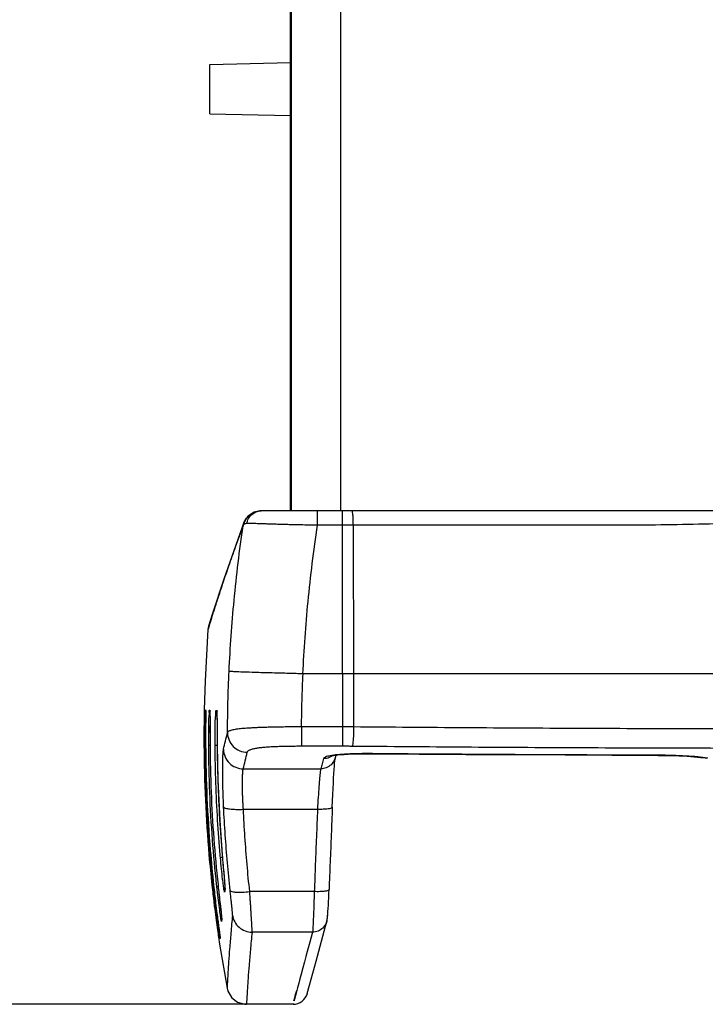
# Model space of a CAD drawing. Header units: inches. Extents: x 0 to 34, y 0 to 22.
# Tile 108 of 119: x 24.9 to 26.3, y 8 to 10. Entities that reach past the tile are written whole.
import ezdxf

# ---------------------------------------------------------------- set-up
doc = ezdxf.new("R2010")
doc.units = ezdxf.units.IN
doc.header["$LTSCALE"] = 1.87
doc.header["$MEASUREMENT"] = 0
doc.layers.get('0').update_dxf_attribs({"linetype": 'CONTINUOUS'})
doc.layers.add('DIMENSIONS', color=7, linetype='CONTINUOUS')
doc.styles.get("Standard").update_dxf_attribs({"font": 'txt', "width": 0.8})
doc.dimstyles.new('DIMSTYLE_1', dxfattribs={"dimtxt": 0.125, "dimasz": 0.18, "dimexe": 0.18, "dimexo": 0.0625, "dimgap": 0.09, "dimtad": 0, "dimtih": 1, "dimtoh": 1, "dimdec": 3, "dimzin": 4, "dimdsep": 46, "dimtxsty": 'STANDARD', "dimblk": '_FILLED', "dimblk1": '_FILLED', "dimblk2": '_FILLED', "dimcen": 0.09, "dimadec": 0, "dimazin": 0, "dimtp": 0.001, "dimtm": 0.001, "dimtfac": 1, "dimtdec": 3, "dimtofl": 0, "dimtmove": 0, "dimatfit": 3, "dimldrblk": '_FILLED', "dimfxl": 1, "dimtolj": 1, "dimtzin": 4, "dimarcsym": 0})

# ---------------------------------------------------------------- blocks, each defined once
blk = doc.blocks.new('_FILLED')
at = {"color": 0, "linetype": 'BYBLOCK'}
blk.add_solid([(0, 0), (-1, 0.174), (-1, -0.174)], dxfattribs=at)
blk = doc.blocks.new('*D7')
at = {"layer": 'DIMENSIONS', "color": 2, "linetype": 'CONTINUOUS'}
for p, q in [((25.4619, 19.6179), (23.6001, 19.6179)), ((23.7251, 19.6179), (23.7251, 14.3046)), ((23.7251, 8.0279), (23.7251, 14.0546)), ((25.4619, 8.0279), (23.6001, 8.0279))]:
    blk.add_line(p, q, dxfattribs=at)
at = {"layer": 'DIMENSIONS', "color": 2, "linetype": 'CONTINUOUS', "xscale": 0.18, "yscale": 0.18, "zscale": 0.18}
for p, rotation in [((23.7251, 19.6179), 90), ((23.7251, 8.0279), 270)]:
    blk.add_blockref('_FILLED', p, dxfattribs=dict(at, rotation=rotation))
at = {"layer": 'DIMENSIONS', "color": 2, "linetype": 'CONTINUOUS', "width": 0.8}
for s, p in [('[', (23.6876, 14.1171)), (']', (24.3876, 14.1171)), ('11.590', (22.9626, 14.1171)), ('294.39', (23.7876, 14.1171))]:
    blk.add_text(s, height=0.125, dxfattribs=at).set_placement(p)

msp = doc.modelspace()

# ---------------------------------------------------------------- linework, layer by layer
at = {"color": 7, "linetype": 'CONTINUOUS'}
for p, q in [((25.4796, 9.0279), (25.4796, 18.6179)), ((25.4816, 9.0279), (25.4816, 18.6179)), ((25.5816, 9.0279), (25.5816, 18.6179)), ((25.3166, 9.9329), (25.4796, 9.9366)), ((25.3166, 9.8329), (25.3166, 9.9329)), ((25.3166, 9.8329), (25.4796, 9.8291)), ((27.716, 9.0279), (25.4201, 9.0279)), ((25.5347, 8.9989), (25.5347, 9.0279)), ((25.5851, 8.6979), (25.5851, 9.0279)), ((25.3854, 9.0042), (25.3444, 8.8896)), ((25.3854, 9.0042), (25.3832, 8.9982)), ((25.3838, 8.998), (25.3854, 9.0042)), ((25.3875, 9.009), (25.3854, 9.0043)), ((25.3854, 9.0042), (25.3854, 9.0043)), ((25.3854, 9.0042), (25.3854, 9.0043)), ((25.3964, 9.0195), (25.3935, 9.0169)), ((25.3964, 9.0195), (25.3965, 9.0196)), ((25.607, 8.9989), (25.5851, 8.9989)), ((25.607, 8.9989), (25.6078, 8.6979)), ((25.3138, 8.7941), (25.3126, 8.7876)), ((27.6016, 8.6979), (25.5053, 8.6979)), ((25.5851, 8.6979), (25.5851, 8.5908)), ((25.6078, 8.6979), (25.6078, 8.5907)), ((25.3049, 8.6245), (25.3049, 8.6245)), ((25.3075, 8.6245), (25.3079, 8.6244)), ((25.3155, 8.6242), (25.3163, 8.6242)), ((25.329, 8.6237), (25.3302, 8.6237)), ((25.308, 8.6184), (25.308, 8.616)), ((25.308, 8.616), (25.308, 8.6096)), ((25.3306, 8.6179), (25.3306, 8.6182)), ((25.3306, 8.6182), (25.3306, 8.6178)), ((25.3306, 8.6178), (25.3307, 8.6163)), ((25.5023, 8.5908), (25.5851, 8.5908)), ((25.5023, 8.5908), (25.5023, 8.5515)), ((25.5851, 8.5908), (25.5851, 8.5515)), ((25.3311, 8.5651), (25.3312, 8.5527)), ((25.3066, 8.5535), (25.3079, 8.5536)), ((25.3141, 8.5533), (25.3168, 8.5533)), ((25.3168, 8.5532), (25.3168, 8.5532)), ((25.3271, 8.5528), (25.3312, 8.5528)), ((25.3312, 8.5527), (25.3312, 8.5527)), ((25.5023, 8.5515), (25.5851, 8.5515)), ((25.5717, 8.5328), (25.57, 8.5267)), ((25.5702, 8.5273), (25.5703, 8.5276)), ((25.642, 8.5357), (25.6456, 8.5357)), ((25.6456, 8.5357), (25.6459, 8.5359)), ((26.2248, 8.5325), (26.2249, 8.5327)), ((26.3105, 8.5284), (26.3204, 8.5272)), ((25.384, 8.5052), (25.5412, 8.5052)), ((25.3843, 8.4231), (25.5345, 8.4231)), ((25.3414, 8.3308), (25.3414, 8.3308)), ((25.3329, 8.2701), (25.3329, 8.2701)), ((25.3329, 8.2701), (25.3335, 8.2645)), ((25.3468, 8.2669), (25.3464, 8.2643)), ((25.3464, 8.2551), (25.3464, 8.2643)), ((25.3467, 8.2685), (25.3468, 8.2663)), ((25.3468, 8.2663), (25.3468, 8.266)), ((25.528, 8.2563), (25.3972, 8.2563)), ((25.34, 8.2056), (25.3399, 8.2052)), ((25.34, 8.2056), (25.3401, 8.2039)), ((25.3401, 8.2039), (25.3402, 8.2037)), ((25.5317, 8.1156), (25.5534, 8.1962)), ((25.5244, 8.1742), (25.402, 8.1742)), ((25.336, 8.15), (25.3512, 8.0605)), ((25.336, 8.15), (25.336, 8.15)), ((25.5184, 8.0664), (25.5317, 8.1156)), ((25.5139, 8.05), (25.5184, 8.0664)), ((25.4869, 8.0279), (25.3905, 8.0279))]:
    msp.add_line(p, q, dxfattribs=at)
for points in [[(25.42, 9.0279), (25.4176, 9.0278), (25.4063, 9.0254), (25.3965, 9.0196)], [(25.4154, 9.0274), (25.406, 9.0252), (25.3965, 9.0196)], [(25.3935, 9.0169), (25.3873, 9.0085), (25.3854, 9.0043)], [(25.3964, 9.0195), (25.3939, 9.0173), (25.3875, 9.009)], [(25.3444, 8.8896), (25.3213, 8.8183), (25.3138, 8.7941)], [(25.3126, 8.7876), (25.3066, 8.6834), (25.3049, 8.6245)], [(25.308, 8.6217), (25.308, 8.6213), (25.308, 8.6201), (25.308, 8.6184)], [(25.308, 8.6096), (25.3079, 8.601), (25.3079, 8.5959), (25.3079, 8.5842)], [(25.3165, 8.6198), (25.3165, 8.62), (25.3165, 8.6193)], [(25.3165, 8.6193), (25.3166, 8.6178), (25.3166, 8.6155), (25.3166, 8.6123), (25.3167, 8.6086)], [(25.3167, 8.6086), (25.3167, 8.6042), (25.3167, 8.5992)], [(25.3307, 8.6163), (25.3307, 8.614), (25.3308, 8.6109), (25.3308, 8.6071)], [(25.3308, 8.6071), (25.3309, 8.6027), (25.3309, 8.5977), (25.331, 8.5922), (25.331, 8.5861), (25.3311, 8.5651)], [(25.3079, 8.5842), (25.3079, 8.5777), (25.3079, 8.5709), (25.3079, 8.5638), (25.3079, 8.5565), (25.3079, 8.5535)], [(25.3167, 8.5992), (25.3167, 8.5874), (25.3167, 8.5807), (25.3167, 8.5735), (25.3168, 8.566), (25.3168, 8.5581), (25.3168, 8.5532)], [(25.3312, 8.5527), (25.3325, 8.4828), (25.3363, 8.4004), (25.3414, 8.3308)], [(25.5625, 8.5311), (25.5628, 8.5312), (25.5669, 8.5321), (25.5759, 8.5334), (25.5887, 8.5344), (25.6047, 8.5353), (25.6229, 8.5356), (25.6423, 8.5357)], [(25.5645, 8.4272), (25.565, 8.4402), (25.5656, 8.453), (25.5661, 8.465), (25.5667, 8.4762), (25.5672, 8.4864), (25.5678, 8.4956), (25.5683, 8.5037), (25.5688, 8.5107), (25.5692, 8.5166), (25.5696, 8.5213), (25.57, 8.5249), (25.5702, 8.5273)], [(25.6456, 8.5357), (25.8349, 8.5343), (26.0363, 8.5332), (26.2248, 8.5325)], [(26.2248, 8.5325), (26.231, 8.5325), (26.2501, 8.5322), (26.2679, 8.5316), (26.2841, 8.5307), (26.2983, 8.5296), (26.3105, 8.5284)], [(26.2298, 8.5325), (26.2491, 8.5322), (26.2671, 8.5316), (26.2834, 8.5307), (26.2978, 8.5297), (26.3101, 8.5285), (26.3202, 8.5272), (26.3237, 8.5267)], [(25.3414, 8.3308), (25.3421, 8.3226), (25.3429, 8.3131), (25.3437, 8.3041)], [(25.3437, 8.3041), (25.3451, 8.2884), (25.3456, 8.2819), (25.3461, 8.2763)], [(25.3335, 8.2645), (25.3344, 8.2559), (25.3353, 8.2476), (25.3362, 8.2397), (25.337, 8.2325), (25.3378, 8.2259), (25.3384, 8.2201), (25.339, 8.2152)], [(25.3461, 8.2763), (25.3464, 8.2719), (25.3467, 8.2685)], [(25.5534, 8.1961), (25.5539, 8.1982), (25.5544, 8.2013), (25.5547, 8.2041), (25.5551, 8.2074), (25.5554, 8.2114), (25.5557, 8.2162), (25.5561, 8.2219), (25.5565, 8.2285), (25.5568, 8.2358), (25.5572, 8.2438), (25.5576, 8.2524), (25.5579, 8.2603)], [(25.339, 8.2152), (25.3394, 8.211), (25.3398, 8.2078), (25.34, 8.2056)], [(25.5534, 8.1962), (25.5542, 8.1998), (25.5546, 8.2025), (25.5549, 8.2053), (25.5552, 8.2087)], [(25.3349, 8.1801), (25.3352, 8.1783), (25.3356, 8.1748), (25.336, 8.1718), (25.3363, 8.1694), (25.3366, 8.1675), (25.3367, 8.1662)], [(25.3512, 8.0605), (25.3529, 8.0542), (25.3607, 8.0412), (25.3727, 8.032), (25.3873, 8.028), (25.3905, 8.0279)]]:
    msp.add_lwpolyline(points, dxfattribs=at)
msp.add_arc((25.485, 8.0579), 0.03, 270, 344.8567, dxfattribs=at)
for points, knots in [([(25.3915, 9.0023), (25.392, 9.0058), (25.3942, 9.0126), (25.4008, 9.021), (25.4097, 9.0266), (25.4167, 9.0279), (25.4201, 9.0279)], [0, 0, 0, 0, 0.254072, 0.505495, 0.75379, 1, 1, 1, 1]), ([(25.607, 8.9989), (25.607, 9.0026), (25.6068, 9.0093), (25.6066, 9.0189), (25.6056, 9.0236), (25.6055, 9.0279), (25.6048, 9.0279)], [0, 0, 0, 0, 0.382475, 0.704424, 0.91963, 1, 1, 1, 1]), ([(25.3862, 9.001), (25.3867, 9.0045), (25.3889, 9.0114), (25.3935, 9.0171), (25.3963, 9.0195), (25.3964, 9.0195)], [0, 0, 0, 0, 0.491394, 0.980491, 1, 1, 1, 1]), ([(25.3915, 9.0023), (25.3908, 9.0023), (25.3895, 9.0023), (25.388, 9.0019), (25.3872, 9.0016), (25.387, 9.0014)], [0, 0, 0, 0, 0.444354, 0.83525, 1, 1, 1, 1]), ([(25.5347, 8.9989), (25.5287, 8.999), (25.5175, 8.9992), (25.5015, 8.9995), (25.4873, 8.9998), (25.4748, 9.0001), (25.4636, 9.0004), (25.4536, 9.0007), (25.4446, 9.001), (25.4363, 9.0013), (25.4288, 9.0015), (25.422, 9.0017), (25.4156, 9.0019), (25.4098, 9.0021), (25.4044, 9.0022), (25.3997, 9.0023), (25.3954, 9.0023), (25.3927, 9.0023), (25.3915, 9.0023)], [0, 0, 0, 0, 0.125181, 0.236227, 0.334515, 0.421462, 0.498812, 0.56825, 0.631244, 0.688467, 0.740482, 0.788338, 0.832749, 0.873589, 0.910633, 0.944, 0.973923, 1, 1, 1, 1]), ([(27.4261, 8.9916), (27.3455, 8.9924), (27.189, 8.9941), (26.9617, 8.9973), (26.7519, 9.0014), (26.5608, 9.0044), (26.3822, 9.0027), (26.2066, 8.9983), (26.0214, 8.9991), (25.8209, 8.9988), (25.6805, 8.9989), (25.607, 8.9989)], [0, 0, 0, 0, 0.132791, 0.258166, 0.374931, 0.478841, 0.573374, 0.669413, 0.768494, 0.878819, 1, 1, 1, 1]), ([(25.3838, 8.998), (25.3784, 8.9836), (25.3684, 8.9564), (25.3548, 8.9178), (25.3433, 8.884), (25.3338, 8.8553), (25.3261, 8.8314), (25.3218, 8.8178), (25.3199, 8.8113)], [0, 0, 0, 0, 0.233816, 0.441411, 0.622227, 0.775819, 0.901832, 1, 1, 1, 1]), ([(25.3554, 8.7029), (25.3576, 8.7509), (25.3646, 8.8495), (25.3764, 8.9477), (25.3838, 8.998)], [0, 0, 0, 0, 0.486044, 1, 1, 1, 1]), ([(25.505, 8.6979), (25.5072, 8.7467), (25.5144, 8.8473), (25.5269, 8.9475), (25.5347, 8.9989)], [0, 0, 0, 0, 0.48436, 1, 1, 1, 1]), ([(25.5851, 8.9989), (25.5767, 8.9989), (25.5599, 8.9989), (25.5431, 8.9989), (25.5347, 8.9989)], [0, 0, 0, 0, 0.498147, 1, 1, 1, 1]), ([(25.3199, 8.8113), (25.3184, 8.8068), (25.3161, 8.7991), (25.3143, 8.7932), (25.3126, 8.7876), (25.3126, 8.7876)], [0, 0, 0, 0, 0.556832, 0.890037, 1, 1, 1, 1]), ([(25.3522, 8.5786), (25.3523, 8.5991), (25.3529, 8.6405), (25.3544, 8.6819), (25.3554, 8.7029)], [0, 0, 0, 0, 0.493522, 1, 1, 1, 1]), ([(25.4727, 8.6986), (25.4613, 8.699), (25.4398, 8.6995), (25.4101, 8.7003), (25.3863, 8.7011), (25.3696, 8.7017), (25.3603, 8.7024), (25.3563, 8.7025), (25.3554, 8.7029)], [0, 0, 0, 0, 0.289298, 0.551357, 0.758829, 0.899163, 0.974622, 1, 1, 1, 1]), ([(25.5023, 8.5908), (25.5024, 8.6085), (25.5031, 8.6441), (25.5044, 8.6798), (25.5053, 8.6979)], [0, 0, 0, 0, 0.493896, 1, 1, 1, 1]), ([(25.3049, 8.6245), (25.3049, 8.6234), (25.3048, 8.6189), (25.3048, 8.6145), (25.3047, 8.6111)], [0, 0, 0, 0, 0.256464, 1, 1, 1, 1]), ([(25.307, 8.6111), (25.3074, 8.614), (25.3086, 8.6172), (25.3063, 8.6245), (25.3075, 8.6245)], [0, 0, 0, 0, 0.744263, 1, 1, 1, 1]), ([(25.3079, 8.6244), (25.309, 8.6244), (25.3082, 8.6219), (25.3077, 8.6199), (25.3076, 8.6194)], [0, 0, 0, 0, 0.738133, 1, 1, 1, 1]), ([(25.3147, 8.6108), (25.3152, 8.6137), (25.3163, 8.6169), (25.3143, 8.6242), (25.3155, 8.6242)], [0, 0, 0, 0, 0.743877, 1, 1, 1, 1]), ([(25.3163, 8.6242), (25.3175, 8.6241), (25.3164, 8.6206), (25.3161, 8.618), (25.316, 8.6169)], [0, 0, 0, 0, 0.523032, 1, 1, 1, 1]), ([(25.3279, 8.6103), (25.3284, 8.6132), (25.3294, 8.6165), (25.3278, 8.6238), (25.329, 8.6237)], [0, 0, 0, 0, 0.743177, 1, 1, 1, 1]), ([(25.3302, 8.6237), (25.3313, 8.6236), (25.3295, 8.6165), (25.3305, 8.6132), (25.3308, 8.6102)], [0, 0, 0, 0, 0.258145, 1, 1, 1, 1]), ([(25.3047, 8.6111), (25.3047, 8.6059), (25.3045, 8.5941), (25.3044, 8.575), (25.3045, 8.561), (25.3045, 8.5536)], [0, 0, 0, 0, 0.271361, 0.615667, 1, 1, 1, 1]), ([(25.3066, 8.5535), (25.3065, 8.5609), (25.3064, 8.575), (25.307, 8.5936), (25.3063, 8.6065), (25.307, 8.6111)], [0, 0, 0, 0, 0.383864, 0.728488, 1, 1, 1, 1]), ([(25.308, 8.611), (25.3085, 8.6064), (25.3075, 8.5938), (25.3078, 8.5824), (25.3079, 8.576)], [0, 0, 0, 0, 0.445724, 1, 1, 1, 1]), ([(25.3141, 8.5533), (25.3141, 8.5606), (25.3139, 8.5747), (25.3146, 8.5934), (25.314, 8.6063), (25.3147, 8.6108)], [0, 0, 0, 0, 0.383845, 0.728452, 1, 1, 1, 1]), ([(25.3167, 8.6107), (25.3172, 8.6061), (25.3164, 8.5933), (25.3168, 8.5747), (25.3168, 8.5606), (25.3168, 8.5532)], [0, 0, 0, 0, 0.271322, 0.615632, 1, 1, 1, 1]), ([(25.3271, 8.5528), (25.3271, 8.5602), (25.327, 8.5743), (25.3276, 8.5929), (25.3272, 8.6058), (25.3279, 8.6103)], [0, 0, 0, 0, 0.383834, 0.728414, 1, 1, 1, 1]), ([(25.3308, 8.6102), (25.3314, 8.6056), (25.3307, 8.5928), (25.3312, 8.5742), (25.3312, 8.56), (25.3312, 8.5527)], [0, 0, 0, 0, 0.27132, 0.615625, 1, 1, 1, 1]), ([(25.3522, 8.5786), (25.3524, 8.5791), (25.353, 8.5802), (25.3546, 8.5815), (25.357, 8.5827), (25.36, 8.5838), (25.3638, 8.5848), (25.3683, 8.5857), (25.3732, 8.5864), (25.3787, 8.587), (25.3847, 8.5876), (25.3913, 8.5881), (25.3984, 8.5885), (25.4063, 8.5889), (25.4148, 8.5893), (25.4243, 8.5897), (25.4348, 8.59), (25.4463, 8.5903), (25.4589, 8.5905), (25.4726, 8.5907), (25.4871, 8.5908), (25.4971, 8.5908), (25.5023, 8.5908)], [0, 0, 0, 0, 0.01041, 0.023553, 0.040618, 0.062123, 0.08802, 0.117813, 0.150867, 0.187001, 0.226505, 0.269619, 0.316595, 0.367833, 0.423906, 0.485813, 0.554544, 0.630454, 0.713392, 0.80294, 0.898536, 1, 1, 1, 1]), ([(25.5851, 8.5908), (25.5891, 8.5908), (25.5966, 8.5908), (25.6042, 8.5908), (25.6078, 8.5907)], [0, 0, 0, 0, 0.524957, 1, 1, 1, 1]), ([(25.6078, 8.5907), (25.6077, 8.586), (25.6075, 8.5773), (25.607, 8.5655), (25.6059, 8.5572), (25.6055, 8.5526), (25.6047, 8.5514)], [0, 0, 0, 0, 0.356158, 0.665762, 0.889459, 1, 1, 1, 1]), ([(25.6078, 8.5907), (25.6834, 8.59), (25.8347, 8.5888), (26.0619, 8.5875), (26.2892, 8.5868), (26.5166, 8.5865), (26.744, 8.5868), (26.9713, 8.5875), (27.1984, 8.5888), (27.3497, 8.59), (27.4254, 8.5907)], [0, 0, 0, 0, 0.124831, 0.249806, 0.374879, 0.5, 0.625121, 0.750193, 0.875169, 1, 1, 1, 1]), ([(25.3079, 8.576), (25.3079, 8.5759), (25.3079, 8.5756), (25.3079, 8.5752), (25.3079, 8.575)], [0, 0, 0, 0, 0.412882, 1, 1, 1, 1]), ([(25.344, 8.5447), (25.3453, 8.5502), (25.348, 8.5615), (25.3508, 8.5728), (25.3522, 8.5786)], [0, 0, 0, 0, 0.485901, 1, 1, 1, 1]), ([(25.3522, 8.5786), (25.3522, 8.5735), (25.3543, 8.563), (25.3632, 8.5498), (25.3765, 8.5409), (25.387, 8.5388), (25.3922, 8.5388)], [0, 0, 0, 0, 0.249163, 0.498975, 0.749388, 1, 1, 1, 1]), ([(25.3045, 8.5536), (25.3047, 8.5163), (25.3066, 8.4419), (25.3128, 8.347), (25.3184, 8.2894), (25.3206, 8.2689)], [0, 0, 0, 0, 0.392407, 0.78226, 1, 1, 1, 1]), ([(25.3226, 8.2691), (25.3202, 8.2921), (25.3146, 8.3507), (25.3086, 8.4456), (25.3068, 8.5175), (25.3066, 8.5535)], [0, 0, 0, 0, 0.243085, 0.620329, 1, 1, 1, 1]), ([(25.3079, 8.5535), (25.3081, 8.5176), (25.3099, 8.4461), (25.3159, 8.3514), (25.3215, 8.2926), (25.324, 8.2692)], [0, 0, 0, 0, 0.37774, 0.75306, 1, 1, 1, 1]), ([(25.3301, 8.2699), (25.3268, 8.3004), (25.3212, 8.3626), (25.3157, 8.4572), (25.3143, 8.5212), (25.3141, 8.5533)], [0, 0, 0, 0, 0.323633, 0.660786, 1, 1, 1, 1]), ([(25.3168, 8.5532), (25.317, 8.5215), (25.3185, 8.4583), (25.3238, 8.3639), (25.3295, 8.3013), (25.3329, 8.2701)], [0, 0, 0, 0, 0.335238, 0.668443, 1, 1, 1, 1]), ([(25.3373, 8.3305), (25.3353, 8.3539), (25.3317, 8.4026), (25.3283, 8.4767), (25.3273, 8.5274), (25.3271, 8.5528)], [0, 0, 0, 0, 0.316456, 0.657308, 1, 1, 1, 1]), ([(25.3443, 8.428), (25.3442, 8.4318), (25.3438, 8.4393), (25.3434, 8.4503), (25.3431, 8.461), (25.3428, 8.4713), (25.3427, 8.4812), (25.3425, 8.4905), (25.3425, 8.4993), (25.3425, 8.5074), (25.3426, 8.5148), (25.3427, 8.5215), (25.3428, 8.5274), (25.343, 8.5326), (25.3432, 8.5368), (25.3434, 8.5402), (25.3437, 8.5428), (25.3439, 8.5441), (25.344, 8.5447)], [0, 0, 0, 0, 0.096942, 0.191836, 0.28388, 0.372433, 0.457029, 0.537189, 0.612359, 0.682021, 0.745823, 0.803429, 0.854266, 0.898163, 0.93496, 0.96431, 0.986001, 1, 1, 1, 1]), ([(25.344, 8.5447), (25.3441, 8.5395), (25.3462, 8.5291), (25.3552, 8.5161), (25.3684, 8.5073), (25.3788, 8.5053), (25.384, 8.5052)], [0, 0, 0, 0, 0.249344, 0.499196, 0.749518, 1, 1, 1, 1]), ([(25.3922, 8.5388), (25.3923, 8.5393), (25.3928, 8.5403), (25.3942, 8.5416), (25.396, 8.5429), (25.3984, 8.544), (25.4012, 8.545), (25.4044, 8.5459), (25.4078, 8.5466), (25.4114, 8.5473), (25.4152, 8.5479), (25.4194, 8.5484), (25.4239, 8.5489), (25.4289, 8.5494), (25.4345, 8.5498), (25.441, 8.5502), (25.4484, 8.5505), (25.4569, 8.5508), (25.4666, 8.5511), (25.4775, 8.5513), (25.4895, 8.5514), (25.4979, 8.5515), (25.5023, 8.5515)], [0, 0, 0, 0, 0.0136, 0.029741, 0.049408, 0.072794, 0.099464, 0.128605, 0.159454, 0.191863, 0.226257, 0.263153, 0.303232, 0.347437, 0.396976, 0.453541, 0.518909, 0.594277, 0.680199, 0.776696, 0.88337, 1, 1, 1, 1]), ([(25.5851, 8.5515), (25.5885, 8.5515), (25.5951, 8.5515), (25.6016, 8.5514), (25.6047, 8.5514)], [0, 0, 0, 0, 0.524957, 1, 1, 1, 1]), ([(25.6047, 8.5514), (25.6806, 8.5507), (25.8325, 8.5495), (26.0603, 8.5482), (26.2884, 8.5474), (26.5166, 8.5471), (26.7447, 8.5474), (26.9728, 8.5482), (27.2007, 8.5495), (27.3525, 8.5507), (27.4284, 8.5514)], [0, 0, 0, 0, 0.12483, 0.249806, 0.374879, 0.5, 0.625121, 0.750194, 0.87517, 1, 1, 1, 1]), ([(25.384, 8.5052), (25.3853, 8.5107), (25.388, 8.5219), (25.3908, 8.533), (25.3922, 8.5388)], [0, 0, 0, 0, 0.485901, 1, 1, 1, 1]), ([(25.57, 8.5267), (25.5696, 8.5254), (25.5678, 8.5205), (25.5625, 8.513), (25.5527, 8.5067), (25.545, 8.5052), (25.5412, 8.5052)], [0, 0, 0, 0, 0.104627, 0.402508, 0.700944, 1, 1, 1, 1]), ([(25.547, 8.5258), (25.546, 8.5223), (25.5441, 8.5154), (25.5421, 8.5086), (25.5412, 8.5052)], [0, 0, 0, 0, 0.515136, 1, 1, 1, 1]), ([(25.5747, 8.5336), (25.5698, 8.5331), (25.5615, 8.532), (25.5524, 8.53), (25.5475, 8.5274), (25.547, 8.5258)], [0, 0, 0, 0, 0.50548, 0.838288, 1, 1, 1, 1]), ([(25.6459, 8.5359), (25.6367, 8.536), (25.6195, 8.536), (25.5957, 8.5352), (25.5812, 8.5343), (25.5747, 8.5336)], [0, 0, 0, 0, 0.386182, 0.725491, 1, 1, 1, 1]), ([(26.2249, 8.5327), (26.1284, 8.533), (25.9354, 8.5338), (25.7424, 8.5351), (25.6459, 8.5359)], [0, 0, 0, 0, 0.500116, 1, 1, 1, 1]), ([(26.305, 8.5293), (26.2969, 8.5301), (26.2798, 8.5313), (26.2531, 8.5324), (26.2345, 8.5327), (26.2249, 8.5327)], [0, 0, 0, 0, 0.303442, 0.642268, 1, 1, 1, 1]), ([(25.3843, 8.4231), (25.3841, 8.4258), (25.3838, 8.431), (25.3834, 8.4388), (25.3831, 8.4463), (25.3828, 8.4536), (25.3826, 8.4605), (25.3825, 8.4671), (25.3825, 8.4733), (25.3825, 8.479), (25.3825, 8.4842), (25.3826, 8.4889), (25.3828, 8.4931), (25.383, 8.4967), (25.3832, 8.4997), (25.3834, 8.5021), (25.3837, 8.5039), (25.3839, 8.5049), (25.384, 8.5052)], [0, 0, 0, 0, 0.09695, 0.19183, 0.283843, 0.372353, 0.456899, 0.537006, 0.612123, 0.681737, 0.745498, 0.803074, 0.853895, 0.897794, 0.934616, 0.96402, 0.985813, 1, 1, 1, 1]), ([(25.5412, 8.5052), (25.5405, 8.5034), (25.5399, 8.4972), (25.5385, 8.4854), (25.5372, 8.4682), (25.5358, 8.4468), (25.5349, 8.4313), (25.5345, 8.4231)], [0, 0, 0, 0, 0.073026, 0.221288, 0.434992, 0.700669, 1, 1, 1, 1]), ([(25.3326, 8.4803), (25.3326, 8.4796), (25.3334, 8.4543), (25.3346, 8.4284), (25.3361, 8.4032), (25.3362, 8.4026)], [0, 0, 0, 0, 0.026092, 0.977553, 1, 1, 1, 1]), ([(25.3575, 8.2587), (25.3555, 8.2774), (25.3518, 8.3149), (25.3474, 8.3714), (25.3452, 8.4091), (25.3443, 8.428)], [0, 0, 0, 0, 0.332038, 0.66547, 1, 1, 1, 1]), ([(25.3443, 8.428), (25.3446, 8.4267), (25.3497, 8.4248), (25.3575, 8.4235), (25.3701, 8.4228), (25.3793, 8.4229), (25.3843, 8.4231)], [0, 0, 0, 0, 0.102422, 0.320448, 0.63386, 1, 1, 1, 1]), ([(25.3972, 8.2563), (25.3952, 8.2747), (25.3916, 8.3116), (25.3873, 8.3673), (25.3851, 8.4045), (25.3843, 8.4231)], [0, 0, 0, 0, 0.332006, 0.665449, 1, 1, 1, 1]), ([(25.5345, 8.4231), (25.5338, 8.4046), (25.5323, 8.3675), (25.5301, 8.3119), (25.5287, 8.2748), (25.528, 8.2563)], [0, 0, 0, 0, 0.333321, 0.666661, 1, 1, 1, 1]), ([(25.5645, 8.4272), (25.5645, 8.4263), (25.5607, 8.4245), (25.5551, 8.4237), (25.5454, 8.4229), (25.5384, 8.423), (25.5345, 8.4231)], [0, 0, 0, 0, 0.088935, 0.304144, 0.623222, 1, 1, 1, 1]), ([(25.5645, 8.4273), (25.5638, 8.4088), (25.5623, 8.3717), (25.5601, 8.3161), (25.5587, 8.279), (25.5579, 8.2604)], [0, 0, 0, 0, 0.333333, 0.666667, 1, 1, 1, 1]), ([(25.3378, 8.3255), (25.3388, 8.3257), (25.3402, 8.3258), (25.3415, 8.3258), (25.3418, 8.3259)], [0, 0, 0, 0, 0.770697, 1, 1, 1, 1]), ([(25.3423, 8.2817), (25.3413, 8.2891), (25.3399, 8.3028), (25.3385, 8.3177), (25.3378, 8.3255)], [0, 0, 0, 0, 0.470608, 1, 1, 1, 1]), ([(25.3414, 8.3308), (25.342, 8.3239), (25.3432, 8.3106), (25.3447, 8.2922), (25.3458, 8.2808), (25.3462, 8.2756)], [0, 0, 0, 0, 0.378459, 0.721739, 1, 1, 1, 1]), ([(25.3379, 8.2085), (25.3373, 8.2124), (25.3353, 8.2261), (25.3331, 8.2443), (25.3313, 8.2589), (25.3305, 8.2666)], [0, 0, 0, 0, 0.25422, 0.605988, 1, 1, 1, 1]), ([(25.3335, 8.2645), (25.334, 8.2593), (25.3353, 8.2477), (25.3372, 8.2309), (25.3386, 8.2193), (25.3391, 8.2142)], [0, 0, 0, 0, 0.310916, 0.693235, 1, 1, 1, 1]), ([(25.3464, 8.2551), (25.3464, 8.2545), (25.3444, 8.262), (25.3445, 8.2638), (25.3443, 8.266)], [0, 0, 0, 0, 0.170054, 1, 1, 1, 1]), ([(25.3468, 8.2671), (25.3468, 8.2665), (25.347, 8.2642), (25.3472, 8.2619), (25.3471, 8.2603)], [0, 0, 0, 0, 0.292344, 1, 1, 1, 1]), ([(25.3624, 8.2087), (25.3624, 8.209), (25.3624, 8.2097), (25.3623, 8.2111), (25.3622, 8.2129), (25.362, 8.2152), (25.3618, 8.218), (25.3615, 8.2212), (25.3611, 8.2248), (25.3607, 8.2288), (25.3603, 8.2332), (25.3598, 8.2378), (25.3592, 8.2428), (25.3587, 8.2479), (25.3581, 8.2533), (25.3577, 8.2569), (25.3575, 8.2587)], [0, 0, 0, 0, 0.01662, 0.043358, 0.080037, 0.126356, 0.181938, 0.246328, 0.319004, 0.399359, 0.486668, 0.580166, 0.67915, 0.782768, 0.890032, 1, 1, 1, 1]), ([(25.3575, 8.2587), (25.3579, 8.2574), (25.363, 8.2559), (25.3708, 8.2551), (25.3833, 8.2551), (25.3923, 8.2557), (25.3972, 8.2563)], [0, 0, 0, 0, 0.102211, 0.319826, 0.633102, 1, 1, 1, 1]), ([(25.402, 8.1742), (25.402, 8.1746), (25.402, 8.1758), (25.402, 8.178), (25.4019, 8.181), (25.4017, 8.1848), (25.4015, 8.1894), (25.4012, 8.1947), (25.4008, 8.2006), (25.4004, 8.2072), (25.4, 8.2143), (25.3995, 8.222), (25.399, 8.2301), (25.3984, 8.2386), (25.3978, 8.2473), (25.3974, 8.2533), (25.3972, 8.2563)], [0, 0, 0, 0, 0.016673, 0.043489, 0.080242, 0.126621, 0.182245, 0.246659, 0.319339, 0.399682, 0.486964, 0.58042, 0.679352, 0.782908, 0.890104, 1, 1, 1, 1]), ([(25.528, 8.2563), (25.5277, 8.2481), (25.5273, 8.2326), (25.5265, 8.2112), (25.5258, 8.194), (25.5251, 8.1822), (25.5248, 8.1761), (25.5244, 8.1742)], [0, 0, 0, 0, 0.29971, 0.565337, 0.7794, 0.927522, 1, 1, 1, 1]), ([(25.5579, 8.2603), (25.5579, 8.2594), (25.5542, 8.2576), (25.5486, 8.2569), (25.5389, 8.256), (25.5318, 8.2561), (25.528, 8.2563)], [0, 0, 0, 0, 0.089091, 0.304314, 0.623329, 1, 1, 1, 1]), ([(25.3318, 8.2041), (25.3323, 8.2002), (25.3333, 8.1921), (25.3345, 8.1839), (25.335, 8.1798)], [0, 0, 0, 0, 0.487149, 1, 1, 1, 1]), ([(25.3401, 8.196), (25.3401, 8.1952), (25.3386, 8.2037), (25.3383, 8.2055), (25.338, 8.2078)], [0, 0, 0, 0, 0.202609, 1, 1, 1, 1]), ([(25.34, 8.2057), (25.34, 8.2051), (25.3403, 8.203), (25.3406, 8.201), (25.3405, 8.1995)], [0, 0, 0, 0, 0.288209, 1, 1, 1, 1]), ([(25.3624, 8.2087), (25.3611, 8.1965), (25.359, 8.1737), (25.3564, 8.1423), (25.3544, 8.1157), (25.3531, 8.0951), (25.3521, 8.078), (25.3517, 8.0699), (25.3512, 8.0612), (25.3512, 8.0612)], [0, 0, 0, 0, 0.248984, 0.463031, 0.64177, 0.784959, 0.892446, 0.964142, 1, 1, 1, 1]), ([(25.3624, 8.2087), (25.363, 8.204), (25.366, 8.1947), (25.3751, 8.1834), (25.3876, 8.1759), (25.3972, 8.1742), (25.402, 8.1742)], [0, 0, 0, 0, 0.249389, 0.499219, 0.749494, 1, 1, 1, 1]), ([(25.5534, 8.1961), (25.553, 8.1947), (25.5512, 8.1896), (25.5458, 8.182), (25.536, 8.1756), (25.5283, 8.1742), (25.5244, 8.1742)], [0, 0, 0, 0, 0.115937, 0.41005, 0.704722, 1, 1, 1, 1]), ([(25.337, 8.161), (25.3369, 8.1601), (25.3357, 8.1693), (25.3353, 8.1712), (25.3349, 8.1736)], [0, 0, 0, 0, 0.231225, 1, 1, 1, 1]), ([(25.335, 8.1798), (25.3351, 8.1788), (25.3357, 8.1744), (25.3361, 8.1701), (25.3367, 8.1667)], [0, 0, 0, 0, 0.228369, 1, 1, 1, 1]), ([(25.402, 8.1742), (25.4007, 8.1621), (25.3986, 8.1396), (25.3959, 8.1086), (25.3939, 8.0823), (25.3925, 8.062), (25.3915, 8.0451), (25.391, 8.0371), (25.3905, 8.0285), (25.3905, 8.0285)], [0, 0, 0, 0, 0.248966, 0.463006, 0.641747, 0.784942, 0.892436, 0.964139, 1, 1, 1, 1]), ([(25.5244, 8.1742), (25.5168, 8.1457), (25.5081, 8.1135), (25.4825, 8.0187), (25.4893, 8.044), (25.4925, 8.0558)], [0, 0, 0, 0, 0.508532, 0.827289, 1, 1, 1, 1])]:
    msp.add_open_spline(points, degree=3, knots=knots, dxfattribs=at)
for points in [[(25.3862, 9.001), (25.3857, 9.0006), (25.3852, 9.0001), (25.3847, 8.9996)], [(25.387, 9.0014), (25.3867, 9.0013), (25.3865, 9.0011), (25.3862, 9.001)], [(25.3847, 8.9996), (25.3843, 8.9991), (25.384, 8.9986), (25.3838, 8.998)], [(25.4913, 8.6981), (25.4851, 8.6982), (25.4789, 8.6985), (25.4727, 8.6986)], [(25.5053, 8.6979), (25.5006, 8.6979), (25.496, 8.6979), (25.4913, 8.6981)], [(25.3075, 8.6245), (25.3075, 8.6235), (25.3075, 8.6226), (25.3075, 8.6217)], [(25.3155, 8.6242), (25.3154, 8.6221), (25.3156, 8.62), (25.3159, 8.6179)], [(25.329, 8.6237), (25.3289, 8.6203), (25.3293, 8.6169), (25.3301, 8.6136)], [(25.3076, 8.6194), (25.3071, 8.6165), (25.3074, 8.6145), (25.3077, 8.6125)], [(25.3077, 8.6125), (25.3078, 8.612), (25.3079, 8.6115), (25.308, 8.611)], [(25.316, 8.6169), (25.316, 8.6158), (25.3161, 8.6148), (25.3162, 8.6139)], [(25.3162, 8.6139), (25.3163, 8.6128), (25.3165, 8.6118), (25.3167, 8.6107)], [(25.3079, 8.575), (25.3079, 8.5679), (25.3079, 8.5607), (25.3079, 8.5535)], [(25.3312, 8.5527), (25.3314, 8.5285), (25.3318, 8.5044), (25.3326, 8.4803)], [(25.5583, 8.528), (25.5547, 8.5266), (25.5509, 8.5258), (25.547, 8.5258)], [(25.5639, 8.5309), (25.5621, 8.5298), (25.5603, 8.5288), (25.5583, 8.528)], [(26.3252, 8.527), (26.3185, 8.528), (26.3118, 8.5287), (26.305, 8.5293)], [(25.3362, 8.4026), (25.3376, 8.3786), (25.3393, 8.3547), (25.3414, 8.3308)], [(25.3378, 8.3255), (25.3376, 8.3272), (25.3375, 8.3289), (25.3373, 8.3305)], [(25.3206, 8.2689), (25.3219, 8.2569), (25.3233, 8.245), (25.3247, 8.2331)], [(25.3268, 8.2333), (25.3253, 8.2452), (25.3239, 8.2572), (25.3226, 8.2691)], [(25.324, 8.2692), (25.3253, 8.2573), (25.3267, 8.2454), (25.3281, 8.2334)], [(25.3305, 8.2666), (25.3304, 8.2677), (25.3303, 8.2688), (25.3301, 8.2699)], [(25.3305, 8.2666), (25.3313, 8.2669), (25.3323, 8.2669), (25.3332, 8.2669)], [(25.3329, 8.2701), (25.3331, 8.2683), (25.3333, 8.2664), (25.3335, 8.2645)], [(25.344, 8.2692), (25.3436, 8.2729), (25.3429, 8.2774), (25.3423, 8.2817)], [(25.3443, 8.266), (25.3442, 8.267), (25.3441, 8.268), (25.344, 8.2692)], [(25.3462, 8.2756), (25.3464, 8.2728), (25.3465, 8.27), (25.3468, 8.2671)], [(25.3468, 8.2644), (25.3468, 8.2649), (25.3468, 8.2654), (25.3468, 8.266)], [(25.3471, 8.2603), (25.3469, 8.2617), (25.3468, 8.263), (25.3468, 8.2644)], [(25.3467, 8.2577), (25.3466, 8.2568), (25.3465, 8.256), (25.3464, 8.2551)], [(25.3471, 8.2603), (25.3469, 8.2594), (25.3468, 8.2586), (25.3467, 8.2577)], [(25.3247, 8.2331), (25.3252, 8.2289), (25.3257, 8.2248), (25.3262, 8.2206)], [(25.327, 8.2316), (25.3269, 8.2322), (25.3268, 8.2328), (25.3268, 8.2333)], [(25.327, 8.2316), (25.3273, 8.232), (25.3278, 8.2321), (25.3283, 8.2321)], [(25.3298, 8.2092), (25.3288, 8.2166), (25.3279, 8.2242), (25.327, 8.2316)], [(25.3281, 8.2334), (25.329, 8.2262), (25.3299, 8.219), (25.3308, 8.2118)], [(25.3262, 8.2206), (25.3272, 8.2133), (25.3281, 8.2059), (25.3291, 8.1986)], [(25.3326, 8.1892), (25.3316, 8.1964), (25.3307, 8.2027), (25.3298, 8.2092)], [(25.3308, 8.2118), (25.331, 8.2104), (25.3311, 8.2091), (25.3313, 8.2077)], [(25.3313, 8.2077), (25.3315, 8.2065), (25.3316, 8.2053), (25.3318, 8.2041)], [(25.338, 8.2078), (25.338, 8.208), (25.3379, 8.2083), (25.3379, 8.2085)], [(25.3391, 8.2142), (25.3392, 8.2133), (25.3393, 8.2123), (25.3394, 8.2113)], [(25.3394, 8.2113), (25.3394, 8.2106), (25.3395, 8.2099), (25.3396, 8.2091)], [(25.3396, 8.2091), (25.3397, 8.208), (25.3398, 8.2068), (25.34, 8.2057)], [(25.3401, 8.196), (25.3398, 8.1986), (25.3397, 8.2012), (25.3398, 8.2037)], [(25.3398, 8.2037), (25.3399, 8.2042), (25.3399, 8.2047), (25.34, 8.2052)], [(25.3405, 8.1995), (25.3403, 8.2009), (25.3402, 8.2023), (25.3401, 8.2037)], [(25.3291, 8.1986), (25.33, 8.192), (25.3309, 8.1854), (25.3318, 8.1788)], [(25.3339, 8.1796), (25.3335, 8.1826), (25.333, 8.186), (25.3326, 8.1892)], [(25.3403, 8.1978), (25.3402, 8.1972), (25.3402, 8.1966), (25.3401, 8.196)], [(25.3405, 8.1995), (25.3404, 8.1989), (25.3404, 8.1984), (25.3403, 8.1978)], [(25.3318, 8.1788), (25.3326, 8.1736), (25.3333, 8.1684), (25.3341, 8.1632)], [(25.3349, 8.1736), (25.3346, 8.1752), (25.3342, 8.1773), (25.3339, 8.1796)], [(25.3341, 8.1632), (25.3345, 8.16), (25.335, 8.1567), (25.3355, 8.1534)], [(25.3367, 8.1628), (25.3366, 8.1637), (25.3366, 8.1647), (25.3365, 8.1656)], [(25.3367, 8.1667), (25.3369, 8.1654), (25.3372, 8.1641), (25.3371, 8.1628)], [(25.337, 8.161), (25.3369, 8.1616), (25.3368, 8.1622), (25.3367, 8.1628)], [(25.3371, 8.1628), (25.337, 8.1638), (25.3368, 8.1649), (25.3368, 8.1659)], [(25.3371, 8.1628), (25.3371, 8.1625), (25.3371, 8.1622), (25.337, 8.1619)], [(25.3355, 8.1534), (25.3357, 8.1522), (25.3359, 8.1511), (25.336, 8.15)], [(25.337, 8.1619), (25.337, 8.1616), (25.337, 8.1613), (25.337, 8.161)], [(25.4869, 8.0351), (25.4869, 8.0351), (25.4893, 8.044), (25.4925, 8.0558)]]:
    msp.add_open_spline(points, degree=3, dxfattribs=at)

# ---------------------------------------------------------------- dimensions: what is measured, and where the dimension line sits
at = {"layer": 'DIMENSIONS', "color": 2, "linetype": 'CONTINUOUS'}
dim = msp.add_linear_dim(base=(23.7251, 8.0279), p1=(25.4619, 19.6179), p2=(25.4619, 8.0279), angle=270, dimstyle='DIMSTYLE_1', dxfattribs=at)
dim.commit()
dim.dimension.update_dxf_attribs({"geometry": '*D7', "text_midpoint": (23.7251, 14.1796), "dimtype": 160})

doc.saveas('drawing.dxf')
